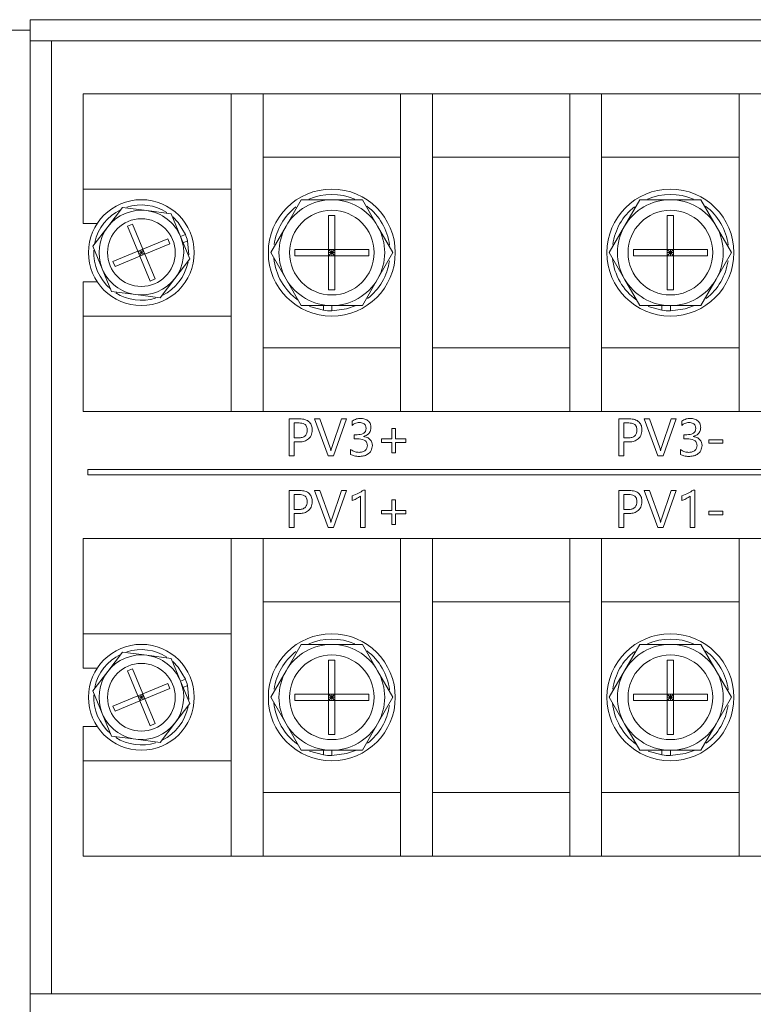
# Model space of a CAD drawing. Header units: millimetres. Extents: x 2378 to 2971, y 310 to 1352.
# Tile 5 of 23: x 2449 to 2518, y 493 to 586. Entities that reach past the tile are written whole.
import ezdxf

# ---------------------------------------------------------------- set-up
doc = ezdxf.new("R2010")
doc.units = ezdxf.units.MM
doc.header["$PDSIZE"] = -1
doc.dimstyles.new('ISO-25', dxfattribs={"dimtxt": 2.5, "dimasz": 2.5, "dimexe": 1.25, "dimexo": 0.625, "dimtad": 1, "dimtxsty": 'Standard', "dimcen": 2.5, "dimadec": 0, "dimazin": 0, "dimtfac": 1, "dimtmove": 0, "dimatfit": 3, "dimfxl": 0, "dimarcsym": 0})

# ---------------------------------------------------------------- blocks, each defined once
blk = doc.blocks.new('*D88')
at = {"color": 4, "lineweight": -2, "transparency": 16777216}
for p, q in [((2444.86, 586.018), (2386.277, 586.018)), ((2391.277, 566.018), (2391.277, 522.852)), ((2391.277, 423.018), (2391.277, 466.185)), ((2444.86, 403.018), (2386.277, 403.018))]:
    blk.add_line(p, q, dxfattribs=at)
at = {"color": 4, "transparency": 16777216}
for points in [[(2387.944, 566.018), (2394.611, 566.018), (2391.277, 586.018)], [(2387.944, 423.018), (2394.611, 423.018), (2391.277, 403.018)]]:
    blk.add_solid(points, dxfattribs=at)
at = {"layer": 'Defpoints', "color": 0, "transparency": 16777216}
for p in [(2449.86, 586.018), (2391.277, 403.018), (2449.86, 403.018)]:
    blk.add_point(p, dxfattribs=at)
at = {"color": 4, "transparency": 16777216, "insert": (2391.277, 494.518), "char_height": 20, "attachment_point": 5, "rotation": 90}
blk.add_mtext('183', dxfattribs=at)

msp = doc.modelspace()

# ---------------------------------------------------------------- linework, layer by layer
at = {"color": 0, "linetype": 'ByBlock', "lineweight": 5}
for p, q in [((2449.86, 584.018), (2449.86, 586.018)), ((2449.86, 586.018), (2889.86, 586.018)), ((2447.86, 585.018), (2449.86, 585.018)), ((2449.86, 584.018), (2449.86, 494.018)), ((2449.86, 584.018), (2451.86, 584.018)), ((2451.86, 584.018), (2451.86, 494.018)), ((2887.86, 584.018), (2451.86, 584.018)), ((2454.86, 570.018), (2454.86, 579.018)), ((2454.86, 579.018), (2471.86, 579.018)), ((2471.86, 579.018), (2468.86, 579.018)), ((2468.86, 549.018), (2468.86, 579.018)), ((2471.86, 549.018), (2471.86, 579.018)), ((2471.86, 579.018), (2484.86, 579.018)), ((2487.86, 579.018), (2484.86, 579.018)), ((2484.86, 549.018), (2484.86, 579.018)), ((2487.86, 549.018), (2487.86, 579.018)), ((2487.86, 579.018), (2500.86, 579.018)), ((2500.86, 549.018), (2500.86, 579.018)), ((2503.86, 579.018), (2500.86, 579.018)), ((2503.86, 549.018), (2503.86, 579.018)), ((2503.86, 579.018), (2516.86, 579.018)), ((2519.86, 579.018), (2516.86, 579.018)), ((2516.86, 549.018), (2516.86, 579.018)), ((2484.86, 573.018), (2471.86, 573.018)), ((2500.86, 573.018), (2487.86, 573.018)), ((2516.86, 573.018), (2503.86, 573.018)), ((2468.86, 570.018), (2454.86, 570.018)), ((2454.86, 566.768), (2454.86, 570.018)), ((2468.86, 570.018), (2468.86, 558.018)), ((2457.185, 566.452), (2458.591, 568.285)), ((2458.591, 568.285), (2460.88, 567.984)), ((2474.03, 566.518), (2475.473, 569.018)), ((2475.473, 569.018), (2478.36, 569.018)), ((2478.36, 569.018), (2481.247, 569.018)), ((2481.247, 569.018), (2482.69, 566.518)), ((2506.03, 566.518), (2507.473, 569.018)), ((2507.473, 569.018), (2510.36, 569.018)), ((2510.36, 569.018), (2513.247, 569.018)), ((2513.247, 569.018), (2514.69, 566.518)), ((2460.88, 567.984), (2463.17, 567.684)), ((2463.17, 567.684), (2464.055, 565.551)), ((2478.06, 567.518), (2478.66, 567.518)), ((2478.06, 564.318), (2478.06, 567.518)), ((2478.66, 567.518), (2478.66, 564.318)), ((2510.06, 567.518), (2510.66, 567.518)), ((2510.06, 564.318), (2510.06, 567.518)), ((2510.66, 567.518), (2510.66, 564.318)), ((2456.184, 566.768), (2454.86, 566.768)), ((2455.78, 564.62), (2457.185, 566.452)), ((2459.056, 566.509), (2459.518, 566.701)), ((2460.033, 564.154), (2459.056, 566.509)), ((2459.518, 566.701), (2460.495, 564.345)), ((2472.586, 564.018), (2474.03, 566.518)), ((2482.69, 566.518), (2484.133, 564.018)), ((2504.586, 564.018), (2506.03, 566.518)), ((2514.69, 566.518), (2516.133, 564.018)), ((2464.055, 565.551), (2464.517, 565.742)), ((2464.055, 565.551), (2464.939, 563.417)), ((2456.665, 562.486), (2455.78, 564.62)), ((2460.495, 564.345), (2462.851, 565.322)), ((2463.042, 564.86), (2460.687, 563.883)), ((2462.851, 565.322), (2463.042, 564.86)), ((2464.722, 565.124), (2464.304, 564.95)), ((2464.856, 563.823), (2464.722, 565.124)), ((2457.678, 563.177), (2460.033, 564.154)), ((2460.225, 563.692), (2457.869, 562.715)), ((2460.495, 564.345), (2460.033, 564.154)), ((2460.033, 564.154), (2460.225, 563.692)), ((2460.36, 564.018), (2460.033, 564.154)), ((2460.36, 564.018), (2460.129, 563.923)), ((2460.36, 564.018), (2460.225, 563.692)), ((2460.225, 563.692), (2460.687, 563.883)), ((2461.201, 561.336), (2460.225, 563.692)), ((2460.264, 564.249), (2460.36, 564.018)), ((2460.36, 564.018), (2460.495, 564.345)), ((2460.591, 564.114), (2460.36, 564.018)), ((2460.36, 564.018), (2460.456, 563.788)), ((2460.687, 563.883), (2460.36, 564.018)), ((2460.687, 563.883), (2460.495, 564.345)), ((2460.687, 563.883), (2461.663, 561.528)), ((2474.03, 561.518), (2472.586, 564.018)), ((2474.86, 564.318), (2478.06, 564.318)), ((2474.86, 563.718), (2474.86, 564.318)), ((2478.06, 563.718), (2474.86, 563.718)), ((2478.06, 564.318), (2478.06, 563.718)), ((2478.66, 564.318), (2478.06, 564.318)), ((2478.36, 564.018), (2478.06, 564.318)), ((2478.36, 564.018), (2478.06, 564.018)), ((2478.06, 563.718), (2478.36, 564.018)), ((2478.06, 563.718), (2478.66, 563.718)), ((2478.06, 560.518), (2478.06, 563.718)), ((2478.36, 564.018), (2478.66, 564.318)), ((2478.36, 564.018), (2478.36, 564.318)), ((2478.36, 564.018), (2478.66, 563.718)), ((2478.66, 564.018), (2478.36, 564.018)), ((2478.36, 563.718), (2478.36, 564.018)), ((2478.66, 564.318), (2481.86, 564.318)), ((2478.66, 563.718), (2478.66, 564.318)), ((2481.86, 563.718), (2478.66, 563.718)), ((2478.66, 563.718), (2478.66, 560.518)), ((2481.86, 564.318), (2481.86, 563.718)), ((2484.133, 564.018), (2482.69, 561.518)), ((2506.03, 561.518), (2504.586, 564.018)), ((2506.86, 564.318), (2510.06, 564.318)), ((2506.86, 563.718), (2506.86, 564.318)), ((2510.06, 563.718), (2506.86, 563.718)), ((2510.66, 564.318), (2510.06, 564.318)), ((2510.06, 564.318), (2510.06, 563.718)), ((2510.36, 564.018), (2510.06, 564.318)), ((2510.36, 564.018), (2510.06, 564.018)), ((2510.06, 563.718), (2510.36, 564.018)), ((2510.06, 560.518), (2510.06, 563.718)), ((2510.06, 563.718), (2510.66, 563.718)), ((2510.36, 564.018), (2510.66, 564.318)), ((2510.36, 564.018), (2510.36, 564.318)), ((2510.36, 563.718), (2510.36, 564.018)), ((2510.36, 564.018), (2510.66, 563.718)), ((2510.66, 564.018), (2510.36, 564.018)), ((2510.66, 563.718), (2510.66, 564.318)), ((2510.66, 564.318), (2513.86, 564.318)), ((2513.86, 563.718), (2510.66, 563.718)), ((2510.66, 563.718), (2510.66, 560.518)), ((2513.86, 564.318), (2513.86, 563.718)), ((2516.133, 564.018), (2514.69, 561.518)), ((2457.869, 562.715), (2457.678, 563.177)), ((2464.939, 563.417), (2463.534, 561.585)), ((2457.55, 560.353), (2456.665, 562.486)), ((2454.86, 561.268), (2456.184, 561.268)), ((2454.86, 558.018), (2454.86, 561.268)), ((2461.663, 561.528), (2461.201, 561.336)), ((2463.534, 561.585), (2462.129, 559.752)), ((2475.473, 559.018), (2474.03, 561.518)), ((2482.69, 561.518), (2481.247, 559.018)), ((2507.473, 559.018), (2506.03, 561.518)), ((2514.69, 561.518), (2513.247, 559.018)), ((2459.839, 560.052), (2457.55, 560.353)), ((2462.129, 559.752), (2459.839, 560.052)), ((2478.66, 560.518), (2478.06, 560.518)), ((2510.66, 560.518), (2510.06, 560.518)), ((2478.36, 559.018), (2475.473, 559.018)), ((2476.259, 558.936), (2477.56, 558.577)), ((2477.56, 558.577), (2477.56, 559.018)), ((2481.247, 559.018), (2478.36, 559.018)), ((2478.36, 559.018), (2478.36, 558.518)), ((2510.36, 559.018), (2507.473, 559.018)), ((2508.259, 558.936), (2509.56, 558.577)), ((2509.56, 558.577), (2509.56, 559.018)), ((2513.247, 559.018), (2510.36, 559.018)), ((2510.36, 559.018), (2510.36, 558.518)), ((2454.86, 549.018), (2454.86, 558.018)), ((2454.86, 558.018), (2468.86, 558.018)), ((2471.86, 555.018), (2484.86, 555.018)), ((2487.86, 555.018), (2500.86, 555.018)), ((2503.86, 555.018), (2516.86, 555.018)), ((2454.86, 549.018), (2471.86, 549.018)), ((2471.86, 549.018), (2468.86, 549.018)), ((2484.86, 549.018), (2471.86, 549.018)), ((2487.86, 549.018), (2484.86, 549.018)), ((2500.86, 549.018), (2487.86, 549.018)), ((2503.86, 549.018), (2500.86, 549.018)), ((2516.86, 549.018), (2503.86, 549.018)), ((2519.86, 549.018), (2516.86, 549.018)), ((2474.335, 544.811), (2474.335, 548.311)), ((2474.335, 548.311), (2475.325, 548.311)), ((2474.805, 547.927), (2474.805, 546.519)), ((2475.258, 547.927), (2474.805, 547.927)), ((2478.006, 544.811), (2476.725, 548.311)), ((2476.725, 548.311), (2477.238, 548.311)), ((2477.238, 548.311), (2478.193, 545.593)), ((2478.352, 545.598), (2479.286, 548.311)), ((2479.756, 548.311), (2478.518, 544.811)), ((2479.286, 548.311), (2479.756, 548.311)), ((2480.268, 547.703), (2480.268, 548.087)), ((2505.494, 548.311), (2506.483, 548.311)), ((2505.494, 544.811), (2505.494, 548.311)), ((2506.416, 547.927), (2505.963, 547.927)), ((2505.963, 547.927), (2505.963, 546.519)), ((2509.164, 544.811), (2507.884, 548.311)), ((2507.884, 548.311), (2508.396, 548.311)), ((2508.396, 548.311), (2509.352, 545.593)), ((2509.511, 545.598), (2510.445, 548.311)), ((2510.914, 548.311), (2509.677, 544.811)), ((2510.445, 548.311), (2510.914, 548.311)), ((2511.427, 547.703), (2511.427, 548.087)), ((2484.024, 546.433), (2484.024, 547.415)), ((2484.024, 547.415), (2484.366, 547.415)), ((2484.366, 547.415), (2484.366, 546.433)), ((2474.805, 546.519), (2475.215, 546.519)), ((2475.252, 546.135), (2474.805, 546.135)), ((2474.805, 546.135), (2474.805, 544.811)), ((2480.482, 546.433), (2480.482, 546.818)), ((2480.482, 546.818), (2480.757, 546.818)), ((2480.772, 546.433), (2480.482, 546.433)), ((2481.346, 546.654), (2481.346, 546.646)), ((2483.043, 546.092), (2483.043, 546.433)), ((2483.043, 546.433), (2484.024, 546.433)), ((2484.024, 546.092), (2483.043, 546.092)), ((2484.024, 545.11), (2484.024, 546.092)), ((2484.366, 546.433), (2485.347, 546.433)), ((2485.347, 546.092), (2484.366, 546.092)), ((2484.366, 546.092), (2484.366, 545.11)), ((2485.347, 546.433), (2485.347, 546.092)), ((2505.963, 546.519), (2506.373, 546.519)), ((2506.41, 546.135), (2505.963, 546.135)), ((2505.963, 546.135), (2505.963, 544.811)), ((2511.64, 546.433), (2511.64, 546.818)), ((2511.64, 546.818), (2511.916, 546.818)), ((2511.93, 546.433), (2511.64, 546.433)), ((2512.504, 546.654), (2512.504, 546.646)), ((2513.988, 546.007), (2513.988, 546.348)), ((2513.988, 546.348), (2515.311, 546.348)), ((2515.311, 546.007), (2513.988, 546.007)), ((2515.311, 546.348), (2515.311, 546.007)), ((2478.264, 545.281), (2478.275, 545.281)), ((2480.14, 544.95), (2480.14, 545.42)), ((2484.366, 545.11), (2484.024, 545.11)), ((2509.423, 545.281), (2509.433, 545.281)), ((2511.299, 544.95), (2511.299, 545.42)), ((2474.805, 544.811), (2474.335, 544.811)), ((2478.518, 544.811), (2478.006, 544.811)), ((2505.963, 544.811), (2505.494, 544.811)), ((2509.677, 544.811), (2509.164, 544.811)), ((2581.435, 543.529), (2455.299, 543.529)), ((2455.299, 543.529), (2455.299, 543.029)), ((2455.299, 543.029), (2581.435, 543.029)), ((2474.335, 541.55), (2475.325, 541.55)), ((2474.335, 538.05), (2474.335, 541.55)), ((2476.725, 541.55), (2477.238, 541.55)), ((2478.006, 538.05), (2476.725, 541.55)), ((2477.238, 541.55), (2478.193, 538.832)), ((2478.352, 538.836), (2479.286, 541.55)), ((2479.756, 541.55), (2478.518, 538.05)), ((2479.286, 541.55), (2479.756, 541.55)), ((2481.34, 541.593), (2481.506, 541.593)), ((2481.506, 541.593), (2481.506, 538.05)), ((2505.494, 541.55), (2506.483, 541.55)), ((2505.494, 538.05), (2505.494, 541.55)), ((2507.884, 541.55), (2508.396, 541.55)), ((2509.164, 538.05), (2507.884, 541.55)), ((2508.396, 541.55), (2509.352, 538.832)), ((2509.511, 538.836), (2510.445, 541.55)), ((2510.914, 541.55), (2509.677, 538.05)), ((2510.445, 541.55), (2510.914, 541.55)), ((2512.498, 541.593), (2512.664, 541.593)), ((2512.664, 541.593), (2512.664, 538.05)), ((2474.805, 541.166), (2474.805, 539.757)), ((2475.258, 541.166), (2474.805, 541.166)), ((2480.268, 540.611), (2480.268, 541.038)), ((2481.079, 538.05), (2481.079, 541.023)), ((2484.024, 539.672), (2484.024, 540.654)), ((2484.024, 540.654), (2484.366, 540.654)), ((2484.366, 540.654), (2484.366, 539.672)), ((2506.416, 541.166), (2505.963, 541.166)), ((2505.963, 541.166), (2505.963, 539.757)), ((2511.427, 540.611), (2511.427, 541.038)), ((2512.238, 538.05), (2512.238, 541.023)), ((2474.805, 539.757), (2475.215, 539.757)), ((2483.043, 539.33), (2483.043, 539.672)), ((2483.043, 539.672), (2484.024, 539.672)), ((2484.366, 539.672), (2485.347, 539.672)), ((2485.347, 539.672), (2485.347, 539.33)), ((2505.963, 539.757), (2506.373, 539.757)), ((2513.988, 539.245), (2513.988, 539.586)), ((2513.988, 539.586), (2515.311, 539.586)), ((2515.311, 539.586), (2515.311, 539.245)), ((2475.252, 539.373), (2474.805, 539.373)), ((2474.805, 539.373), (2474.805, 538.05)), ((2478.264, 538.519), (2478.275, 538.519)), ((2484.024, 539.33), (2483.043, 539.33)), ((2484.024, 538.349), (2484.024, 539.33)), ((2485.347, 539.33), (2484.366, 539.33)), ((2484.366, 539.33), (2484.366, 538.349)), ((2505.963, 539.373), (2505.963, 538.05)), ((2506.41, 539.373), (2505.963, 539.373)), ((2509.423, 538.519), (2509.433, 538.519)), ((2515.311, 539.245), (2513.988, 539.245)), ((2474.805, 538.05), (2474.335, 538.05)), ((2478.518, 538.05), (2478.006, 538.05)), ((2481.506, 538.05), (2481.079, 538.05)), ((2484.366, 538.349), (2484.024, 538.349)), ((2505.963, 538.05), (2505.494, 538.05)), ((2509.677, 538.05), (2509.164, 538.05)), ((2512.664, 538.05), (2512.238, 538.05)), ((2454.86, 528.018), (2454.86, 537.018)), ((2454.86, 537.018), (2471.86, 537.018)), ((2471.86, 537.018), (2468.86, 537.018)), ((2468.86, 507.018), (2468.86, 537.018)), ((2471.86, 507.018), (2471.86, 537.018)), ((2471.86, 537.018), (2484.86, 537.018)), ((2487.86, 537.018), (2484.86, 537.018)), ((2484.86, 507.018), (2484.86, 537.018)), ((2487.86, 507.018), (2487.86, 537.018)), ((2487.86, 537.018), (2500.86, 537.018)), ((2503.86, 537.018), (2500.86, 537.018)), ((2500.86, 507.018), (2500.86, 537.018)), ((2503.86, 507.018), (2503.86, 537.018)), ((2503.86, 537.018), (2516.86, 537.018)), ((2516.86, 507.018), (2516.86, 537.018)), ((2519.86, 537.018), (2516.86, 537.018)), ((2484.86, 531.018), (2471.86, 531.018)), ((2500.86, 531.018), (2487.86, 531.018)), ((2516.86, 531.018), (2503.86, 531.018)), ((2468.86, 528.018), (2454.86, 528.018)), ((2454.86, 524.768), (2454.86, 528.018)), ((2468.86, 528.018), (2468.86, 516.018)), ((2474.03, 524.518), (2475.473, 527.018)), ((2475.473, 527.018), (2478.36, 527.018)), ((2478.36, 527.018), (2481.247, 527.018)), ((2481.247, 527.018), (2482.69, 524.518)), ((2506.03, 524.518), (2507.473, 527.018)), ((2507.473, 527.018), (2510.36, 527.018)), ((2510.36, 527.018), (2513.247, 527.018)), ((2513.247, 527.018), (2514.69, 524.518)), ((2457.185, 524.452), (2458.591, 526.285)), ((2458.591, 526.285), (2460.88, 525.984)), ((2460.88, 525.984), (2463.17, 525.684)), ((2463.17, 525.684), (2464.055, 523.551)), ((2478.06, 525.518), (2478.66, 525.518)), ((2478.06, 522.318), (2478.06, 525.518)), ((2478.66, 525.518), (2478.66, 522.318)), ((2510.06, 525.518), (2510.66, 525.518)), ((2510.06, 522.318), (2510.06, 525.518)), ((2510.66, 525.518), (2510.66, 522.318)), ((2456.184, 524.768), (2454.86, 524.768)), ((2459.056, 524.509), (2459.518, 524.701)), ((2459.518, 524.701), (2460.495, 522.345)), ((2455.78, 522.62), (2457.185, 524.452)), ((2460.033, 522.154), (2459.056, 524.509)), ((2464.055, 523.551), (2464.517, 523.742)), ((2472.586, 522.018), (2474.03, 524.518)), ((2482.69, 524.518), (2484.133, 522.018)), ((2504.586, 522.018), (2506.03, 524.518)), ((2514.69, 524.518), (2516.133, 522.018)), ((2460.495, 522.345), (2462.851, 523.322)), ((2463.042, 522.86), (2460.687, 521.883)), ((2462.851, 523.322), (2463.042, 522.86)), ((2464.055, 523.551), (2464.939, 521.417)), ((2464.722, 523.124), (2464.304, 522.95)), ((2464.856, 521.823), (2464.722, 523.124)), ((2456.665, 520.486), (2455.78, 522.62)), ((2457.678, 521.177), (2460.033, 522.154)), ((2460.495, 522.345), (2460.033, 522.154)), ((2460.033, 522.154), (2460.225, 521.692)), ((2460.36, 522.018), (2460.033, 522.154)), ((2460.36, 522.018), (2460.129, 521.923)), ((2460.36, 522.018), (2460.225, 521.692)), ((2460.225, 521.692), (2460.687, 521.883)), ((2460.264, 522.249), (2460.36, 522.018)), ((2460.36, 522.018), (2460.495, 522.345)), ((2460.591, 522.114), (2460.36, 522.018)), ((2460.36, 522.018), (2460.456, 521.788)), ((2460.687, 521.883), (2460.36, 522.018)), ((2460.687, 521.883), (2460.495, 522.345)), ((2460.687, 521.883), (2461.663, 519.528)), ((2474.03, 519.518), (2472.586, 522.018)), ((2474.86, 522.318), (2478.06, 522.318)), ((2474.86, 521.718), (2474.86, 522.318)), ((2478.66, 522.318), (2478.06, 522.318)), ((2478.06, 522.318), (2478.06, 521.718)), ((2478.36, 522.018), (2478.06, 522.318)), ((2478.36, 522.018), (2478.06, 522.018)), ((2478.06, 521.718), (2478.36, 522.018)), ((2478.36, 522.018), (2478.66, 522.318)), ((2478.36, 522.018), (2478.36, 522.318)), ((2478.66, 522.018), (2478.36, 522.018)), ((2478.36, 521.718), (2478.36, 522.018)), ((2478.36, 522.018), (2478.66, 521.718)), ((2478.66, 522.318), (2481.86, 522.318)), ((2478.66, 521.718), (2478.66, 522.318)), ((2481.86, 522.318), (2481.86, 521.718)), ((2484.133, 522.018), (2482.69, 519.518)), ((2506.03, 519.518), (2504.586, 522.018)), ((2506.86, 521.718), (2506.86, 522.318)), ((2506.86, 522.318), (2510.06, 522.318)), ((2510.06, 522.318), (2510.06, 521.718)), ((2510.66, 522.318), (2510.06, 522.318)), ((2510.36, 522.018), (2510.06, 522.318)), ((2510.06, 521.718), (2510.36, 522.018)), ((2510.36, 522.018), (2510.06, 522.018)), ((2510.36, 522.018), (2510.66, 522.318)), ((2510.36, 522.018), (2510.36, 522.318)), ((2510.36, 521.718), (2510.36, 522.018)), ((2510.36, 522.018), (2510.66, 521.718)), ((2510.66, 522.018), (2510.36, 522.018)), ((2510.66, 521.718), (2510.66, 522.318)), ((2510.66, 522.318), (2513.86, 522.318)), ((2513.86, 522.318), (2513.86, 521.718)), ((2516.133, 522.018), (2514.69, 519.518)), ((2457.869, 520.715), (2457.678, 521.177)), ((2460.225, 521.692), (2457.869, 520.715)), ((2461.201, 519.336), (2460.225, 521.692)), ((2464.939, 521.417), (2463.534, 519.585)), ((2478.06, 521.718), (2474.86, 521.718)), ((2478.06, 521.718), (2478.66, 521.718)), ((2478.06, 518.518), (2478.06, 521.718)), ((2478.66, 521.718), (2478.66, 518.518)), ((2481.86, 521.718), (2478.66, 521.718)), ((2510.06, 521.718), (2506.86, 521.718)), ((2510.06, 521.718), (2510.66, 521.718)), ((2510.06, 518.518), (2510.06, 521.718)), ((2513.86, 521.718), (2510.66, 521.718)), ((2510.66, 521.718), (2510.66, 518.518)), ((2457.55, 518.353), (2456.665, 520.486)), ((2454.86, 519.268), (2456.184, 519.268)), ((2454.86, 516.018), (2454.86, 519.268)), ((2461.663, 519.528), (2461.201, 519.336)), ((2463.534, 519.585), (2462.129, 517.752)), ((2475.473, 517.018), (2474.03, 519.518)), ((2482.69, 519.518), (2481.247, 517.018)), ((2507.473, 517.018), (2506.03, 519.518)), ((2514.69, 519.518), (2513.247, 517.018)), ((2459.839, 518.052), (2457.55, 518.353)), ((2462.129, 517.752), (2459.839, 518.052)), ((2478.66, 518.518), (2478.06, 518.518)), ((2510.66, 518.518), (2510.06, 518.518)), ((2478.36, 517.018), (2475.473, 517.018)), ((2476.259, 516.936), (2477.56, 516.577)), ((2477.56, 516.577), (2477.56, 517.018)), ((2481.247, 517.018), (2478.36, 517.018)), ((2478.36, 517.018), (2478.36, 516.518)), ((2510.36, 517.018), (2507.473, 517.018)), ((2508.259, 516.936), (2509.56, 516.577)), ((2509.56, 516.577), (2509.56, 517.018)), ((2513.247, 517.018), (2510.36, 517.018)), ((2510.36, 517.018), (2510.36, 516.518)), ((2454.86, 516.018), (2468.86, 516.018)), ((2454.86, 507.018), (2454.86, 516.018)), ((2471.86, 513.018), (2484.86, 513.018)), ((2487.86, 513.018), (2500.86, 513.018)), ((2503.86, 513.018), (2516.86, 513.018)), ((2454.86, 507.018), (2471.86, 507.018)), ((2471.86, 507.018), (2468.86, 507.018)), ((2484.86, 507.018), (2471.86, 507.018)), ((2487.86, 507.018), (2484.86, 507.018)), ((2500.86, 507.018), (2487.86, 507.018)), ((2503.86, 507.018), (2500.86, 507.018)), ((2516.86, 507.018), (2503.86, 507.018)), ((2519.86, 507.018), (2516.86, 507.018)), ((2449.86, 492.018), (2449.86, 494.018)), ((2449.86, 494.018), (2451.86, 494.018)), ((2451.86, 494.018), (2887.86, 494.018))]:
    msp.add_line(p, q, dxfattribs=at)
at = {"color": 0, "linetype": 'ByBlock', "lineweight": 5, "flags": 128}
for points in [[(2464.517, 565.742), (2463.844, 566.867), (2463.328, 567.401)], [(2478.36, 558.518), (2479.751, 558.697), (2480.651, 559.018)], [(2510.36, 558.518), (2511.751, 558.697), (2512.651, 559.018)], [(2464.517, 523.742), (2463.844, 524.867), (2463.328, 525.401)], [(2478.36, 516.518), (2479.751, 516.697), (2480.61, 517)], [(2510.36, 516.518), (2511.751, 516.697), (2512.61, 517)]]:
    msp.add_lwpolyline(points, dxfattribs=at)
at = {"color": 0, "linetype": 'ByBlock', "lineweight": 5}
for centre, radius in [((2478.36, 564.018), 6), ((2510.36, 564.018), 6), ((2460.36, 564.018), 5), ((2478.36, 564.018), 4), ((2510.36, 564.018), 4), ((2460.36, 564.018), 3.2), ((2478.36, 522.018), 6), ((2510.36, 522.018), 6), ((2460.36, 522.018), 5), ((2478.36, 522.018), 4), ((2510.36, 522.018), 4), ((2460.36, 522.018), 3.2)]:
    msp.add_circle(centre, radius, dxfattribs=at)
for centre, radius, start, end in [((2478.36, 564.018), 5.5, 66.78673, 113.29214), ((2510.36, 564.018), 5.5, 66.78673, 113.29214), ((2460.36, 564.018), 4.5, 57.60388, 107.83995), ((2478.36, 564.018), 5.5, 128.07069, 172.04082), ((2478.36, 564.018), 5, 90, 150), ((2478.36, 564.018), 5, 30, 90), ((2478.36, 564.018), 5.5, 7.36181, 52.86342), ((2510.36, 564.018), 5.5, 128.07069, 172.04082), ((2510.36, 564.018), 5, 90, 150), ((2510.36, 564.018), 5, 30, 90), ((2510.36, 564.018), 5.5, 7.36181, 52.86342), ((2460.36, 564.018), 4.5, 115.82821, 167.77325), ((2460.36, 564.018), 4, 82.52267, 142.52267), ((2460.36, 564.018), 4, 22.52267, 82.52267), ((2460.36, 564.018), 4, 142.52267, 202.52267), ((2478.36, 564.018), 5, 150, 210), ((2478.36, 564.018), 5, 330, 30), ((2510.36, 564.018), 5, 150, 210), ((2510.36, 564.018), 5, 330, 30), ((2460.36, 564.018), 4, 322.52267, 22.52267), ((2460.36, 564.018), 4.5, 14.21756, 22.52267), ((2460.36, 564.018), 4.5, 177.03245, 229.61774), ((2460.36, 564.018), 4.5, 295.94896, 348.40178), ((2478.36, 564.018), 5.5, 185.38002, 234.61998), ((2478.36, 564.018), 5.5, 307.7815, 351.96617), ((2510.36, 564.018), 5.5, 185.38002, 234.61998), ((2510.36, 564.018), 5.5, 307.7815, 351.96617), ((2460.36, 564.018), 4, 202.52267, 262.52267), ((2460.36, 564.018), 4, 262.52267, 322.52267), ((2478.36, 564.018), 5, 210, 270), ((2478.36, 564.018), 5, 270, 330), ((2510.36, 564.018), 5, 210, 270), ((2510.36, 564.018), 5, 270, 330), ((2460.36, 564.018), 4.5, 237.47077, 287.42821), ((2478.36, 564.018), 5.5, 261.6364, 270), ((2510.36, 564.018), 5.5, 261.6364, 270), ((2478.36, 522.018), 5.5, 66.78673, 113.29214), ((2510.36, 522.018), 5.5, 66.78673, 113.29214), ((2460.36, 522.018), 4.5, 57.60388, 107.83995), ((2478.36, 522.018), 5, 90, 150), ((2478.36, 522.018), 5, 30, 90), ((2478.36, 522.018), 5.5, 7.36181, 52.86342), ((2510.36, 522.018), 5, 90, 150), ((2510.36, 522.018), 5, 30, 90), ((2510.36, 522.018), 5.5, 7.36181, 52.86342), ((2460.36, 522.018), 4.5, 115.82821, 167.77325), ((2460.36, 522.018), 4, 82.52267, 142.52267), ((2460.36, 522.018), 4, 22.52267, 82.52267), ((2478.36, 522.018), 5.5, 128.07069, 172.04082), ((2510.36, 522.018), 5.5, 128.07069, 172.04082), ((2460.36, 522.018), 4, 142.52267, 202.52267), ((2460.36, 522.018), 4.5, 14.21756, 22.52267), ((2478.36, 522.018), 5, 150, 210), ((2478.36, 522.018), 5, 330, 30), ((2510.36, 522.018), 5, 150, 210), ((2510.36, 522.018), 5, 330, 30), ((2460.36, 522.018), 4, 322.52267, 22.52267), ((2460.36, 522.018), 4.5, 177.03245, 229.61774), ((2460.36, 522.018), 4.5, 295.94896, 348.40178), ((2478.36, 522.018), 5.5, 185.40885, 233.73218), ((2478.36, 522.018), 5.5, 307.7815, 351.96617), ((2510.36, 522.018), 5.5, 185.40885, 233.73218), ((2510.36, 522.018), 5.5, 307.7815, 351.96617), ((2460.36, 522.018), 4, 202.52267, 262.52267), ((2460.36, 522.018), 4, 262.52267, 322.52267), ((2478.36, 522.018), 5, 210, 270), ((2478.36, 522.018), 5, 270, 330), ((2510.36, 522.018), 5, 210, 270), ((2510.36, 522.018), 5, 270, 330), ((2460.36, 522.018), 4.5, 237.47077, 287.42821), ((2478.36, 522.018), 5.5, 261.6364, 270), ((2510.36, 522.018), 5.5, 261.6364, 270)]:
    msp.add_arc(centre, radius, start, end, dxfattribs=at)
for points, knots in [([(2476.043, 547.246), (2476.035, 547.358), (2476.019, 547.582), (2475.729, 547.899), (2475.437, 547.916), (2475.258, 547.927)], [0, 0, 0, 0, 0.281311, 0.559871, 1, 1, 1, 1]), ([(2475.325, 548.311), (2475.493, 548.302), (2475.829, 548.283), (2476.256, 548.045), (2476.485, 547.661), (2476.503, 547.396), (2476.512, 547.264)], [0, 0, 0, 0, 0.280831, 0.559836, 0.779438, 1, 1, 1, 1]), ([(2480.268, 548.087), (2480.406, 548.174), (2480.653, 548.329), (2480.943, 548.347), (2481.07, 548.354)], [0, 0, 0, 0, 0.559229, 1, 1, 1, 1]), ([(2480.954, 547.97), (2480.813, 547.953), (2480.56, 547.922), (2480.358, 547.77), (2480.268, 547.703)], [0, 0, 0, 0, 0.5588429, 1, 1, 1, 1]), ([(2481.591, 547.416), (2481.585, 547.508), (2481.572, 547.69), (2481.337, 547.947), (2481.1, 547.961), (2480.954, 547.97)], [0, 0, 0, 0, 0.281384, 0.5599675, 1, 1, 1, 1]), ([(2481.07, 548.354), (2481.206, 548.346), (2481.478, 548.328), (2481.815, 548.135), (2482.03, 547.846), (2482.051, 547.632), (2482.061, 547.525)], [0, 0, 0, 0, 0.2807308, 0.5602614, 0.7800285, 1, 1, 1, 1]), ([(2507.201, 547.246), (2507.193, 547.358), (2507.178, 547.582), (2506.888, 547.899), (2506.595, 547.916), (2506.416, 547.927)], [0, 0, 0, 0, 0.281311, 0.559871, 1, 1, 1, 1]), ([(2506.483, 548.311), (2506.652, 548.302), (2506.988, 548.283), (2507.414, 548.045), (2507.644, 547.661), (2507.662, 547.396), (2507.671, 547.264)], [0, 0, 0, 0, 0.280831, 0.559836, 0.779438, 1, 1, 1, 1]), ([(2511.427, 548.087), (2511.565, 548.174), (2511.812, 548.329), (2512.101, 548.347), (2512.229, 548.354)], [0, 0, 0, 0, 0.559229, 1, 1, 1, 1]), ([(2512.113, 547.97), (2511.972, 547.953), (2511.719, 547.922), (2511.516, 547.77), (2511.427, 547.703)], [0, 0, 0, 0, 0.5588429, 1, 1, 1, 1]), ([(2512.75, 547.416), (2512.744, 547.508), (2512.731, 547.69), (2512.496, 547.947), (2512.258, 547.961), (2512.113, 547.97)], [0, 0, 0, 0, 0.281384, 0.5599675, 1, 1, 1, 1]), ([(2512.229, 548.354), (2512.365, 548.346), (2512.636, 548.328), (2512.974, 548.135), (2513.189, 547.846), (2513.209, 547.632), (2513.219, 547.525)], [0, 0, 0, 0, 0.2807308, 0.5602614, 0.7800285, 1, 1, 1, 1]), ([(2475.215, 546.519), (2475.332, 546.525), (2475.566, 546.537), (2475.867, 546.699), (2476.025, 546.969), (2476.037, 547.153), (2476.043, 547.246)], [0, 0, 0, 0, 0.280941, 0.55972, 0.779374, 1, 1, 1, 1]), ([(2476.512, 547.264), (2476.492, 547.084), (2476.451, 546.726), (2476.093, 546.347), (2475.673, 546.149), (2475.392, 546.139), (2475.252, 546.135)], [0, 0, 0, 0, 0.2794491, 0.5587001, 0.7791545, 1, 1, 1, 1]), ([(2480.757, 546.818), (2480.957, 546.828), (2481.207, 546.841), (2481.447, 547.011), (2481.567, 547.17), (2481.582, 547.318), (2481.591, 547.416)], [0, 0, 0, 0, 0.498983, 0.624675, 0.750276, 1, 1, 1, 1]), ([(2482.061, 547.525), (2482.052, 547.41), (2482.035, 547.181), (2481.8, 546.821), (2481.518, 546.717), (2481.346, 546.654)], [0, 0, 0, 0, 0.2809354, 0.5608117, 1, 1, 1, 1]), ([(2506.373, 546.519), (2506.491, 546.525), (2506.725, 546.537), (2507.025, 546.699), (2507.183, 546.969), (2507.195, 547.153), (2507.201, 547.246)], [0, 0, 0, 0, 0.280941, 0.55972, 0.779374, 1, 1, 1, 1]), ([(2507.671, 547.264), (2507.65, 547.084), (2507.61, 546.726), (2507.251, 546.347), (2506.832, 546.149), (2506.551, 546.139), (2506.41, 546.135)], [0, 0, 0, 0, 0.2794491, 0.5587001, 0.7791545, 1, 1, 1, 1]), ([(2511.916, 546.818), (2512.115, 546.828), (2512.366, 546.841), (2512.606, 547.011), (2512.726, 547.17), (2512.74, 547.318), (2512.75, 547.416)], [0, 0, 0, 0, 0.498983, 0.624675, 0.750276, 1, 1, 1, 1]), ([(2513.219, 547.525), (2513.211, 547.41), (2513.193, 547.181), (2512.958, 546.821), (2512.676, 546.717), (2512.504, 546.654)], [0, 0, 0, 0, 0.2809354, 0.5608117, 1, 1, 1, 1]), ([(2481.719, 545.788), (2481.707, 545.898), (2481.689, 546.063), (2481.546, 546.233), (2481.271, 546.411), (2480.994, 546.423), (2480.772, 546.433)], [0, 0, 0, 0, 0.249145, 0.37469, 0.500381, 1, 1, 1, 1]), ([(2481.346, 546.646), (2481.467, 546.625), (2481.709, 546.583), (2481.994, 546.378), (2482.164, 546.104), (2482.181, 545.912), (2482.189, 545.815)], [0, 0, 0, 0, 0.280478, 0.560006, 0.779879, 1, 1, 1, 1]), ([(2512.878, 545.788), (2512.866, 545.898), (2512.847, 546.063), (2512.705, 546.233), (2512.43, 546.411), (2512.152, 546.423), (2511.93, 546.433)], [0, 0, 0, 0, 0.249145, 0.37469, 0.500381, 1, 1, 1, 1]), ([(2512.504, 546.646), (2512.626, 546.625), (2512.868, 546.583), (2513.152, 546.378), (2513.323, 546.104), (2513.339, 545.912), (2513.347, 545.815)], [0, 0, 0, 0, 0.280478, 0.560006, 0.779879, 1, 1, 1, 1]), ([(2478.193, 545.593), (2478.211, 545.536), (2478.243, 545.434), (2478.258, 545.328), (2478.264, 545.281)], [0, 0, 0, 0, 0.559908, 1, 1, 1, 1]), ([(2478.275, 545.281), (2478.284, 545.341), (2478.301, 545.449), (2478.337, 545.552), (2478.352, 545.598)], [0, 0, 0, 0, 0.55993, 1, 1, 1, 1]), ([(2480.14, 545.42), (2480.279, 545.334), (2480.526, 545.18), (2480.816, 545.161), (2480.943, 545.153)], [0, 0, 0, 0, 0.559433, 1, 1, 1, 1]), ([(2482.189, 545.815), (2482.167, 545.643), (2482.124, 545.298), (2481.758, 544.952), (2481.346, 544.79), (2481.078, 544.776), (2480.943, 544.769)], [0, 0, 0, 0, 0.2790755, 0.5581596, 0.7788286, 1, 1, 1, 1]), ([(2480.943, 545.153), (2481.049, 545.159), (2481.26, 545.172), (2481.528, 545.312), (2481.697, 545.538), (2481.712, 545.704), (2481.719, 545.788)], [0, 0, 0, 0, 0.280774, 0.560191, 0.779889, 1, 1, 1, 1]), ([(2509.352, 545.593), (2509.37, 545.536), (2509.401, 545.434), (2509.416, 545.328), (2509.423, 545.281)], [0, 0, 0, 0, 0.559908, 1, 1, 1, 1]), ([(2509.433, 545.281), (2509.443, 545.341), (2509.46, 545.449), (2509.495, 545.552), (2509.511, 545.598)], [0, 0, 0, 0, 0.55993, 1, 1, 1, 1]), ([(2511.299, 545.42), (2511.437, 545.334), (2511.685, 545.18), (2511.974, 545.161), (2512.102, 545.153)], [0, 0, 0, 0, 0.559433, 1, 1, 1, 1]), ([(2513.347, 545.815), (2513.326, 545.643), (2513.283, 545.298), (2512.916, 544.952), (2512.505, 544.79), (2512.236, 544.776), (2512.102, 544.769)], [0, 0, 0, 0, 0.2790755, 0.5581596, 0.7788286, 1, 1, 1, 1]), ([(2512.102, 545.153), (2512.207, 545.159), (2512.418, 545.172), (2512.687, 545.312), (2512.856, 545.538), (2512.87, 545.704), (2512.878, 545.788)], [0, 0, 0, 0, 0.280774, 0.560191, 0.779889, 1, 1, 1, 1]), ([(2480.943, 544.769), (2480.786, 544.774), (2480.506, 544.782), (2480.252, 544.899), (2480.14, 544.95)], [0, 0, 0, 0, 0.5603953, 1, 1, 1, 1]), ([(2512.102, 544.769), (2511.945, 544.774), (2511.664, 544.782), (2511.41, 544.899), (2511.299, 544.95)], [0, 0, 0, 0, 0.5603953, 1, 1, 1, 1]), ([(2475.325, 541.55), (2475.493, 541.54), (2475.829, 541.521), (2476.256, 541.283), (2476.485, 540.899), (2476.503, 540.635), (2476.512, 540.502)], [0, 0, 0, 0, 0.2808324, 0.5598423, 0.7794457, 1, 1, 1, 1]), ([(2480.268, 541.038), (2480.483, 541.114), (2480.865, 541.251), (2481.195, 541.488), (2481.34, 541.593)], [0, 0, 0, 0, 0.559944, 1, 1, 1, 1]), ([(2506.483, 541.55), (2506.652, 541.54), (2506.988, 541.521), (2507.414, 541.283), (2507.644, 540.899), (2507.662, 540.635), (2507.671, 540.502)], [0, 0, 0, 0, 0.2808324, 0.5598423, 0.7794457, 1, 1, 1, 1]), ([(2511.427, 541.038), (2511.641, 541.114), (2512.024, 541.251), (2512.353, 541.488), (2512.498, 541.593)], [0, 0, 0, 0, 0.559944, 1, 1, 1, 1]), ([(2475.215, 539.757), (2475.332, 539.763), (2475.566, 539.775), (2475.867, 539.937), (2476.025, 540.207), (2476.037, 540.392), (2476.043, 540.484)], [0, 0, 0, 0, 0.280941, 0.559728, 0.779384, 1, 1, 1, 1]), ([(2476.512, 540.502), (2476.492, 540.323), (2476.451, 539.964), (2476.093, 539.585), (2475.673, 539.387), (2475.392, 539.378), (2475.252, 539.373)], [0, 0, 0, 0, 0.279455, 0.558703, 0.779156, 1, 1, 1, 1]), ([(2476.043, 540.484), (2476.035, 540.597), (2476.019, 540.82), (2475.729, 541.137), (2475.437, 541.155), (2475.258, 541.166)], [0, 0, 0, 0, 0.281323, 0.559872, 1, 1, 1, 1]), ([(2481.079, 541.023), (2480.939, 540.923), (2480.689, 540.745), (2480.397, 540.652), (2480.268, 540.611)], [0, 0, 0, 0, 0.559487, 1, 1, 1, 1]), ([(2506.373, 539.757), (2506.491, 539.763), (2506.725, 539.775), (2507.025, 539.937), (2507.183, 540.207), (2507.195, 540.392), (2507.201, 540.484)], [0, 0, 0, 0, 0.280941, 0.559728, 0.779384, 1, 1, 1, 1]), ([(2507.671, 540.502), (2507.65, 540.323), (2507.61, 539.964), (2507.251, 539.585), (2506.832, 539.387), (2506.551, 539.378), (2506.41, 539.373)], [0, 0, 0, 0, 0.279455, 0.558703, 0.779156, 1, 1, 1, 1]), ([(2507.201, 540.484), (2507.193, 540.597), (2507.178, 540.82), (2506.888, 541.137), (2506.595, 541.155), (2506.416, 541.166)], [0, 0, 0, 0, 0.281323, 0.559872, 1, 1, 1, 1]), ([(2512.238, 541.023), (2512.098, 540.923), (2511.847, 540.745), (2511.555, 540.652), (2511.427, 540.611)], [0, 0, 0, 0, 0.559487, 1, 1, 1, 1]), ([(2478.193, 538.832), (2478.211, 538.774), (2478.243, 538.672), (2478.258, 538.566), (2478.264, 538.519)], [0, 0, 0, 0, 0.559862, 1, 1, 1, 1]), ([(2478.275, 538.519), (2478.284, 538.58), (2478.301, 538.688), (2478.337, 538.791), (2478.352, 538.836)], [0, 0, 0, 0, 0.55993, 1, 1, 1, 1]), ([(2509.352, 538.832), (2509.37, 538.774), (2509.401, 538.672), (2509.416, 538.566), (2509.423, 538.519)], [0, 0, 0, 0, 0.559862, 1, 1, 1, 1]), ([(2509.433, 538.519), (2509.443, 538.58), (2509.46, 538.688), (2509.495, 538.791), (2509.511, 538.836)], [0, 0, 0, 0, 0.55993, 1, 1, 1, 1])]:
    msp.add_open_spline(points, degree=3, knots=knots, dxfattribs=at)

# ---------------------------------------------------------------- dimensions: what is measured, and where the dimension line sits
dim = msp.add_linear_dim(base=(2391.277, 403.018), p1=(2449.86, 586.018), p2=(2449.86, 403.018), angle=90, dimstyle='ISO-25', override={"dimtxt": 20, "dimasz": 20, "dimexe": 5, "dimexo": 5, "dimgap": 5, "dimtad": 0, "dimdec": 1, "dimdsep": 46, "dimclrd": 4, "dimclre": 4, "dimclrt": 4, "dimadec": 2, "dimazin": 2, "dimtdec": 1, "dimtzin": 0})
dim.commit()
dim.dimension.update_dxf_attribs({"geometry": '*D88', "text_midpoint": (2391.277, 494.518)})

doc.saveas('drawing.dxf')
